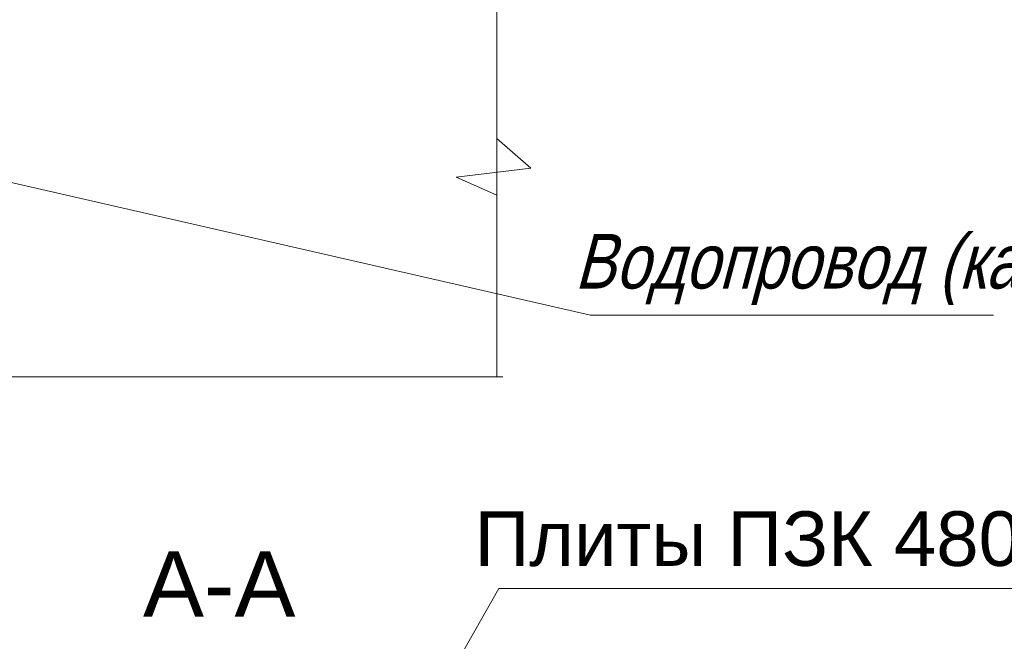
# Model space of a CAD drawing. Header units: millimetres. Extents: x 523209 to 536718, y -48289 to -47398.
# Tile 80 of 116: x 533522 to 533567, y -47878 to -47850. Entities that reach past the tile are written whole.
import ezdxf

# ---------------------------------------------------------------- set-up
doc = ezdxf.new("R2010")
doc.units = ezdxf.units.MM
doc.layers.add('0-вн_стены', color=7, linetype='Continuous', lineweight=15)
doc.layers.add('Layer1', color=7, linetype='Continuous', lineweight=13)
doc.layers.add('Оборудование', color=7, linetype='Continuous')
doc.styles.get("Standard").update_dxf_attribs({"font": 'arial.ttf'})

msp = doc.modelspace()

# ---------------------------------------------------------------- linework, layer by layer
at = {"layer": '0-вн_стены'}
for p, q in [((533543.61992, -47855.02156), (533545.1728, -47856.38672)), ((533516.05494, -47855.82097), (533547.90784, -47863.11842)), ((533545.1728, -47856.38672), (533541.76007, -47856.79773)), ((533541.76007, -47856.79773), (533543.61992, -47857.61317)), ((533547.90784, -47863.11842), (533566.36701, -47863.11842)), ((533484.40843, -47865.92691), (533543.90305, -47865.92691))]:
    msp.add_line(p, q, dxfattribs=at)
at = {"layer": 'Layer1'}
for p, q in [((533543.61992, -47865.92506), (533543.61992, -47837.53369)), ((533532.4086, -47895.48872), (533543.70788, -47875.62769)), ((533543.70788, -47875.62769), (533581.23169, -47875.62769))]:
    msp.add_line(p, q, dxfattribs=at)

# ---------------------------------------------------------------- texts
msp.add_text('А-А', height=3, dxfattribs=at).set_placement((533527.41195, -47876.91708))
at = {"layer": 'Оборудование', "oblique": 15, "width": 0.8}
msp.add_text('Водопровод (канализация)', height=2.5, dxfattribs=at).set_placement((533547.17619, -47861.89235))
at = {"layer": 'Оборудование', "insert": (533561.71872, -47873.35835), "char_height": 2.5, "attachment_point": 5}
msp.add_mtext('Плиты ПЗК 480х360х16', dxfattribs=at)

doc.saveas('drawing.dxf')
